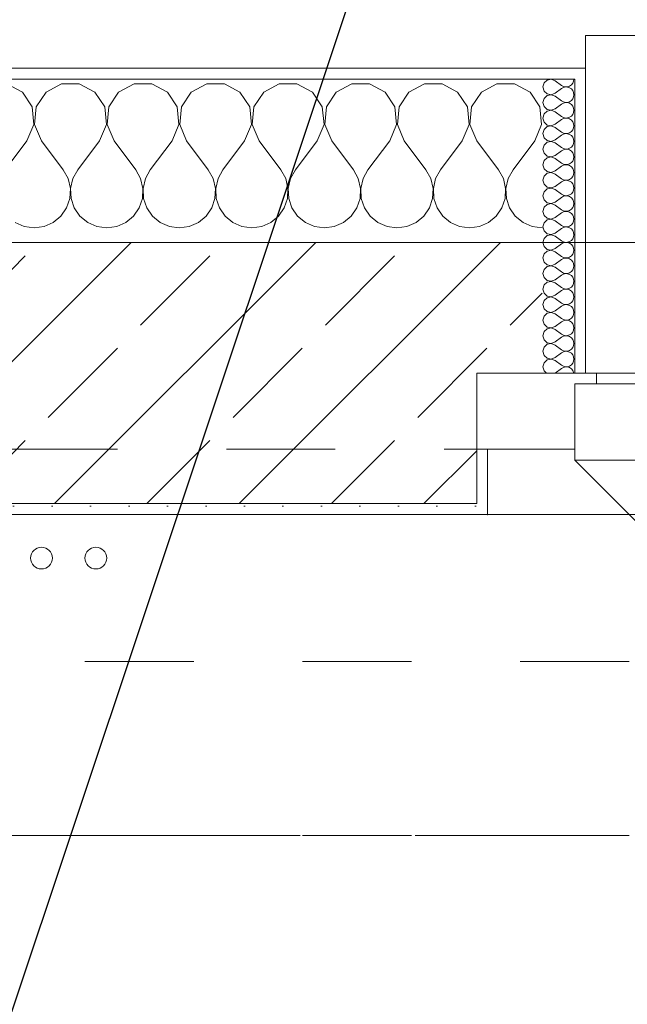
# Model space of a CAD drawing. Header units: metres. Extents: x -3.6 to 90.7, y -11.1 to 18.
# Tile 246 of 256: x 15.1 to 15.7, y 13 to 13.9. Entities that reach past the tile are written whole.
import ezdxf

# ---------------------------------------------------------------- set-up
doc = ezdxf.new("R2010")
doc.units = ezdxf.units.M
doc.header["$MEASUREMENT"] = 0
for name, pattern in [('Achse', [0.2, 0.1, -0.05, 0, -0.05]), ('Strichlinie doppelt', [0.546806, 0.264583, -0.105833, 0.070556, -0.105833]), ('Strichlinie eng', [0.115, 0.075, -0.04]), ('Untersicht', [0.1, 0.075, -0.025])]:
    doc.linetypes.add(name, pattern=pattern)
for name, color, linetype in [('152 - Bemaßung_ Beschriftung.Ausbau', 7, 'Continuous'), ('451 - Universal.Achsen Raster', 7, 'Continuous'), ('603 - Struktur.Bodenplatte_ Decke Roh', 7, 'Continuous'), ('604 - Struktur.Wand Aussen', 7, 'Continuous'), ('608 - Struktur.Träger', 7, 'Continuous'), ('650 - Abdeckung.Fußboden Aufbau', 7, 'Continuous'), ('801 - HKLSE.Heizung_ Klima_ Lüftung', 7, 'Continuous'), ('Neubau_653 - Abdeckung.TB Verkofferung', 7, 'Continuous')]:
    doc.layers.add(name, color=color, linetype=linetype)
doc.styles.add('ERSTELLTER_STIL_2', font='txt')
doc.dimstyles.new('ERSTELLTER_STIL__3', dxfattribs={"dimtxt": 0.1, "dimasz": 0.0532, "dimexe": 0.18, "dimexo": 0.0625, "dimgap": 0, "dimtad": 1, "dimtih": 1, "dimtoh": 1, "dimzin": 0, "dimdsep": 46, "dimtxsty": 'ERSTELLTER_STIL_2', "dimblk": 'ARROWHEAD_2', "dimblk1": 'ARROWHEAD_2', "dimblk2": 'ARROWHEAD_2', "dimcen": 0.09, "dimse1": 1, "dimse2": 1, "dimclrd": 7, "dimclre": 7, "dimclrt": 7, "dimazin": 0, "dimtfac": 1, "dimtdec": 4, "dimtmove": 0, "dimatfit": 3, "dimfxl": 1, "dimtolj": 1, "dimtzin": 0, "dimarcsym": 0})
doc.dimstyles.new('ERSTELLTER_STIL__5', dxfattribs={"dimtxt": 0.18, "dimasz": 0.03648, "dimexe": 0.18, "dimexo": 0.0625, "dimgap": 0, "dimtad": 0, "dimtih": 1, "dimtoh": 1, "dimdec": 4, "dimzin": 0, "dimdsep": 46, "dimcen": 0.09, "dimadec": 0, "dimazin": 0, "dimtfac": 1, "dimtdec": 4, "dimtmove": 0, "dimatfit": 3, "dimldrblk": 'ARROWHEAD_11', "dimfxl": 1, "dimtolj": 1, "dimtzin": 0, "dimarcsym": 0})
pattern_1 = [(0, (0, 0), (0, 0.08660254), [0, -0.05]), (0, (0.025, 0.0433), (0, 0.08660254), [0, -0.05])]
pattern_2 = [(45, (0, 0), (-0.01767767, 0.01767767), [0, -0.025])]

# ---------------------------------------------------------------- blocks, each defined once
blk = doc.blocks.new('*X18')
at = {"layer": '604 - Struktur.Wand Aussen', "color": 7, "linetype": 'Continuous', "lineweight": 5}
for p, q in [((15.12243, 13.83299), (15.10812, 13.84066)), ((15.13142, 13.81947), (15.12243, 13.83299)), ((15.14424, 13.83299), (15.13525, 13.81947)), ((15.15855, 13.84066), (15.14424, 13.83299)), ((15.17479, 13.84066), (15.15855, 13.84066)), ((15.1891, 13.83299), (15.17479, 13.84066)), ((15.19808, 13.81947), (15.1891, 13.83299)), ((15.2109, 13.83299), (15.20192, 13.81947)), ((15.22521, 13.84066), (15.2109, 13.83299)), ((15.24145, 13.84066), (15.22521, 13.84066)), ((15.25576, 13.83299), (15.24145, 13.84066)), ((15.26475, 13.81947), (15.25576, 13.83299)), ((15.27757, 13.83299), (15.26858, 13.81947)), ((15.29188, 13.84066), (15.27757, 13.83299)), ((15.30812, 13.84066), (15.29188, 13.84066)), ((15.32243, 13.83299), (15.30812, 13.84066)), ((15.33142, 13.81947), (15.32243, 13.83299)), ((15.34424, 13.83299), (15.33525, 13.81947)), ((15.35855, 13.84066), (15.34424, 13.83299)), ((15.37479, 13.84066), (15.35855, 13.84066)), ((15.3891, 13.83299), (15.37479, 13.84066)), ((15.39808, 13.81947), (15.3891, 13.83299)), ((15.4109, 13.83299), (15.40192, 13.81947)), ((15.42521, 13.84066), (15.4109, 13.83299)), ((15.44145, 13.84066), (15.42521, 13.84066)), ((15.45576, 13.83299), (15.44145, 13.84066)), ((15.46475, 13.81947), (15.45576, 13.83299)), ((15.47757, 13.83299), (15.46858, 13.81947)), ((15.49188, 13.84066), (15.47757, 13.83299)), ((15.50812, 13.84066), (15.49188, 13.84066)), ((15.52243, 13.83299), (15.50812, 13.84066)), ((15.53142, 13.81947), (15.52243, 13.83299)), ((15.54424, 13.83299), (15.53525, 13.81947)), ((15.55855, 13.84066), (15.54424, 13.83299)), ((15.57479, 13.84066), (15.55855, 13.84066)), ((15.5891, 13.83299), (15.57479, 13.84066)), ((15.59808, 13.81947), (15.5891, 13.83299)), ((15.13295, 13.8033), (15.13142, 13.81947)), ((15.13525, 13.81947), (15.13371, 13.8033)), ((15.19962, 13.8033), (15.19808, 13.81947)), ((15.20192, 13.81947), (15.20038, 13.8033)), ((15.26629, 13.8033), (15.26475, 13.81947)), ((15.26858, 13.81947), (15.26705, 13.8033)), ((15.33295, 13.8033), (15.33142, 13.81947)), ((15.33525, 13.81947), (15.33371, 13.8033)), ((15.39962, 13.8033), (15.39808, 13.81947)), ((15.40192, 13.81947), (15.40038, 13.8033)), ((15.46629, 13.8033), (15.46475, 13.81947)), ((15.46858, 13.81947), (15.46705, 13.8033)), ((15.53295, 13.8033), (15.53142, 13.81947)), ((15.53525, 13.81947), (15.53371, 13.8033)), ((15.59962, 13.8033), (15.59808, 13.81947)), ((15.12667, 13.78833), (15.13295, 13.8033)), ((15.13371, 13.8033), (15.14, 13.78833)), ((15.19333, 13.78833), (15.19962, 13.8033)), ((15.20038, 13.8033), (15.20667, 13.78833)), ((15.26, 13.78833), (15.26629, 13.8033)), ((15.26705, 13.8033), (15.27333, 13.78833)), ((15.32667, 13.78833), (15.33295, 13.8033)), ((15.33371, 13.8033), (15.34, 13.78833)), ((15.39333, 13.78833), (15.39962, 13.8033)), ((15.40038, 13.8033), (15.40667, 13.78833)), ((15.46, 13.78833), (15.46629, 13.8033)), ((15.46705, 13.8033), (15.47333, 13.78833)), ((15.52667, 13.78833), (15.53295, 13.8033)), ((15.53371, 13.8033), (15.54, 13.78833)), ((15.59333, 13.78833), (15.59962, 13.8033)), ((15.12667, 13.78833), (15.10667, 13.76167)), ((15.14, 13.78833), (15.16, 13.76167)), ((15.19333, 13.78833), (15.17333, 13.76167)), ((15.20667, 13.78833), (15.22667, 13.76167)), ((15.26, 13.78833), (15.24, 13.76167)), ((15.27333, 13.78833), (15.29333, 13.76167)), ((15.32667, 13.78833), (15.30667, 13.76167)), ((15.34, 13.78833), (15.36, 13.76167)), ((15.39333, 13.78833), (15.37333, 13.76167)), ((15.40667, 13.78833), (15.42667, 13.76167)), ((15.46, 13.78833), (15.44, 13.76167)), ((15.47333, 13.78833), (15.49333, 13.76167)), ((15.52667, 13.78833), (15.50667, 13.76167)), ((15.54, 13.78833), (15.56, 13.76167)), ((15.59333, 13.78833), (15.57333, 13.76167)), ((15.16445, 13.75362), (15.16, 13.76167)), ((15.17333, 13.76167), (15.16888, 13.75362)), ((15.23112, 13.75362), (15.22667, 13.76167)), ((15.24, 13.76167), (15.23555, 13.75362)), ((15.29778, 13.75362), (15.29333, 13.76167)), ((15.30667, 13.76167), (15.30222, 13.75362)), ((15.36445, 13.75362), (15.36, 13.76167)), ((15.37333, 13.76167), (15.36888, 13.75362)), ((15.43112, 13.75362), (15.42667, 13.76167)), ((15.44, 13.76167), (15.43555, 13.75362)), ((15.49778, 13.75362), (15.49333, 13.76167)), ((15.50667, 13.76167), (15.50222, 13.75362)), ((15.56445, 13.75362), (15.56, 13.76167)), ((15.57333, 13.76167), (15.56888, 13.75362)), ((15.16653, 13.74466), (15.16445, 13.75362)), ((15.16888, 13.75362), (15.1668, 13.74466)), ((15.2332, 13.74466), (15.23112, 13.75362)), ((15.23555, 13.75362), (15.23347, 13.74466)), ((15.29987, 13.74466), (15.29778, 13.75362)), ((15.30222, 13.75362), (15.30013, 13.74466)), ((15.36653, 13.74466), (15.36445, 13.75362)), ((15.36888, 13.75362), (15.3668, 13.74466)), ((15.4332, 13.74466), (15.43112, 13.75362)), ((15.43555, 13.75362), (15.43347, 13.74466)), ((15.49987, 13.74466), (15.49778, 13.75362)), ((15.50222, 13.75362), (15.50013, 13.74466)), ((15.56653, 13.74466), (15.56445, 13.75362)), ((15.56888, 13.75362), (15.5668, 13.74466)), ((15.16609, 13.73547), (15.16653, 13.74466)), ((15.1668, 13.74466), (15.16725, 13.73547)), ((15.23275, 13.73547), (15.2332, 13.74466)), ((15.23347, 13.74466), (15.23391, 13.73547)), ((15.29942, 13.73547), (15.29987, 13.74466)), ((15.30013, 13.74466), (15.30058, 13.73547)), ((15.36609, 13.73547), (15.36653, 13.74466)), ((15.3668, 13.74466), (15.36725, 13.73547)), ((15.43275, 13.73547), (15.4332, 13.74466)), ((15.43347, 13.74466), (15.43391, 13.73547)), ((15.49942, 13.73547), (15.49987, 13.74466)), ((15.50013, 13.74466), (15.50058, 13.73547)), ((15.56609, 13.73547), (15.56653, 13.74466)), ((15.5668, 13.74466), (15.56725, 13.73547)), ((15.16315, 13.72676), (15.16609, 13.73547)), ((15.16725, 13.73547), (15.17019, 13.72676)), ((15.22981, 13.72676), (15.23275, 13.73547)), ((15.23391, 13.73547), (15.23685, 13.72676)), ((15.29648, 13.72676), (15.29942, 13.73547)), ((15.30058, 13.73547), (15.30352, 13.72676)), ((15.36315, 13.72676), (15.36609, 13.73547)), ((15.36725, 13.73547), (15.37019, 13.72676)), ((15.42981, 13.72676), (15.43275, 13.73547)), ((15.43391, 13.73547), (15.43685, 13.72676)), ((15.49648, 13.72676), (15.49942, 13.73547)), ((15.50058, 13.73547), (15.50352, 13.72676)), ((15.56315, 13.72676), (15.56609, 13.73547)), ((15.56725, 13.73547), (15.57019, 13.72676)), ((15.15794, 13.71918), (15.16315, 13.72676)), ((15.17019, 13.72676), (15.17539, 13.71918)), ((15.22461, 13.71918), (15.22981, 13.72676)), ((15.23685, 13.72676), (15.24206, 13.71918)), ((15.29127, 13.71918), (15.29648, 13.72676)), ((15.30352, 13.72676), (15.30873, 13.71918)), ((15.35794, 13.71918), (15.36315, 13.72676)), ((15.37019, 13.72676), (15.37539, 13.71918)), ((15.42461, 13.71918), (15.42981, 13.72676)), ((15.43685, 13.72676), (15.44206, 13.71918)), ((15.49127, 13.71918), (15.49648, 13.72676)), ((15.50352, 13.72676), (15.50873, 13.71918)), ((15.55794, 13.71918), (15.56315, 13.72676)), ((15.57019, 13.72676), (15.57539, 13.71918)), ((15.15086, 13.71331), (15.15794, 13.71918)), ((15.17539, 13.71918), (15.18248, 13.71331)), ((15.21752, 13.71331), (15.22461, 13.71918)), ((15.24206, 13.71918), (15.24914, 13.71331)), ((15.28419, 13.71331), (15.29127, 13.71918)), ((15.30873, 13.71918), (15.31581, 13.71331)), ((15.35086, 13.71331), (15.35794, 13.71918)), ((15.37539, 13.71918), (15.38248, 13.71331)), ((15.41752, 13.71331), (15.42461, 13.71918)), ((15.44206, 13.71918), (15.44914, 13.71331)), ((15.48419, 13.71331), (15.49127, 13.71918)), ((15.50873, 13.71918), (15.51581, 13.71331)), ((15.55086, 13.71331), (15.55794, 13.71918)), ((15.57539, 13.71918), (15.58248, 13.71331)), ((15.11581, 13.71331), (15.12422, 13.7096)), ((15.12422, 13.7096), (15.13333, 13.70833)), ((15.13333, 13.70833), (15.14244, 13.7096)), ((15.14244, 13.7096), (15.15086, 13.71331)), ((15.18248, 13.71331), (15.19089, 13.7096)), ((15.19089, 13.7096), (15.2, 13.70833)), ((15.2, 13.70833), (15.20911, 13.7096)), ((15.20911, 13.7096), (15.21752, 13.71331)), ((15.24914, 13.71331), (15.25756, 13.7096)), ((15.25756, 13.7096), (15.26667, 13.70833)), ((15.26667, 13.70833), (15.27578, 13.7096)), ((15.27578, 13.7096), (15.28419, 13.71331)), ((15.31581, 13.71331), (15.32422, 13.7096)), ((15.32422, 13.7096), (15.33333, 13.70833)), ((15.33333, 13.70833), (15.34244, 13.7096)), ((15.34244, 13.7096), (15.35086, 13.71331)), ((15.38248, 13.71331), (15.39089, 13.7096)), ((15.39089, 13.7096), (15.4, 13.70833)), ((15.4, 13.70833), (15.40911, 13.7096)), ((15.40911, 13.7096), (15.41752, 13.71331)), ((15.44914, 13.71331), (15.45756, 13.7096)), ((15.45756, 13.7096), (15.46667, 13.70833)), ((15.46667, 13.70833), (15.47578, 13.7096)), ((15.47578, 13.7096), (15.48419, 13.71331)), ((15.51581, 13.71331), (15.52422, 13.7096)), ((15.52422, 13.7096), (15.53333, 13.70833)), ((15.53333, 13.70833), (15.54244, 13.7096)), ((15.54244, 13.7096), (15.55086, 13.71331)), ((15.58248, 13.71331), (15.59089, 13.7096)), ((15.59089, 13.7096), (15.6, 13.70833))]:
    blk.add_line(p, q, dxfattribs=at)
blk = doc.blocks.new('*X40')
at = {"layer": '604 - Struktur.Wand Aussen', "color": 7, "linetype": 'Continuous', "lineweight": 5}
for p, q in [((15.60466, 13.84425), (15.60178, 13.84161)), ((15.6085, 13.84497), (15.60466, 13.84425)), ((15.61214, 13.84357), (15.6085, 13.84497)), ((15.61214, 13.84357), (15.61786, 13.83929)), ((15.62822, 13.84124), (15.62901, 13.84305)), ((15.62901, 13.84305), (15.62929, 13.845)), ((15.60178, 13.84161), (15.60071, 13.83786)), ((15.60071, 13.83786), (15.60178, 13.8341)), ((15.60178, 13.8341), (15.60466, 13.83147)), ((15.61214, 13.83214), (15.61786, 13.83643)), ((15.61786, 13.83929), (15.61958, 13.83833)), ((15.61958, 13.83738), (15.61786, 13.83643)), ((15.61958, 13.83833), (15.6215, 13.83789)), ((15.6215, 13.83783), (15.61958, 13.83738)), ((15.6215, 13.83789), (15.62347, 13.83798)), ((15.62347, 13.83773), (15.6215, 13.83783)), ((15.62347, 13.83798), (15.62534, 13.83861)), ((15.62534, 13.8371), (15.62347, 13.83773)), ((15.62534, 13.83861), (15.62696, 13.83973)), ((15.62696, 13.83599), (15.62534, 13.8371)), ((15.62696, 13.83973), (15.62822, 13.84124)), ((15.62822, 13.83447), (15.62696, 13.83599)), ((15.62901, 13.83267), (15.62822, 13.83447)), ((15.62929, 13.83071), (15.62901, 13.83267)), ((15.60178, 13.82733), (15.60071, 13.82357)), ((15.60071, 13.82357), (15.60178, 13.81982)), ((15.60466, 13.82996), (15.60178, 13.82733)), ((15.60466, 13.83147), (15.6085, 13.83074)), ((15.6085, 13.83069), (15.60466, 13.82996)), ((15.6085, 13.83074), (15.61214, 13.83214)), ((15.61214, 13.82929), (15.6085, 13.83069)), ((15.61214, 13.82929), (15.61786, 13.825)), ((15.61786, 13.825), (15.61958, 13.82405)), ((15.61958, 13.82405), (15.6215, 13.8236)), ((15.6215, 13.8236), (15.62347, 13.8237)), ((15.62347, 13.8237), (15.62534, 13.82433)), ((15.62534, 13.82433), (15.62696, 13.82544)), ((15.62696, 13.82544), (15.62822, 13.82696)), ((15.62822, 13.82696), (15.62901, 13.82876)), ((15.62901, 13.82876), (15.62929, 13.83071)), ((15.60178, 13.81982), (15.60466, 13.81718)), ((15.60466, 13.81567), (15.60178, 13.81304)), ((15.60466, 13.81718), (15.6085, 13.81646)), ((15.6085, 13.8164), (15.60466, 13.81567)), ((15.6085, 13.81646), (15.61214, 13.81786)), ((15.61214, 13.815), (15.6085, 13.8164)), ((15.61214, 13.81786), (15.61786, 13.82214)), ((15.61214, 13.815), (15.61786, 13.81071)), ((15.61958, 13.8231), (15.61786, 13.82214)), ((15.6215, 13.82354), (15.61958, 13.8231)), ((15.62347, 13.82345), (15.6215, 13.82354)), ((15.62534, 13.82282), (15.62347, 13.82345)), ((15.62696, 13.8217), (15.62534, 13.82282)), ((15.62822, 13.82018), (15.62696, 13.8217)), ((15.62901, 13.81838), (15.62822, 13.82018)), ((15.62929, 13.81643), (15.62901, 13.81838)), ((15.62901, 13.81448), (15.62929, 13.81643)), ((15.60178, 13.81304), (15.60071, 13.80929)), ((15.60071, 13.80929), (15.60178, 13.80553)), ((15.60178, 13.80553), (15.60466, 13.8029)), ((15.61214, 13.80357), (15.61786, 13.80786)), ((15.61786, 13.81071), (15.61958, 13.80976)), ((15.61958, 13.80881), (15.61786, 13.80786)), ((15.61958, 13.80976), (15.6215, 13.80931)), ((15.6215, 13.80926), (15.61958, 13.80881)), ((15.6215, 13.80931), (15.62347, 13.80941)), ((15.62347, 13.80916), (15.6215, 13.80926)), ((15.62347, 13.80941), (15.62534, 13.81004)), ((15.62534, 13.80853), (15.62347, 13.80916)), ((15.62534, 13.81004), (15.62696, 13.81116)), ((15.62696, 13.80742), (15.62534, 13.80853)), ((15.62696, 13.81116), (15.62822, 13.81267)), ((15.62822, 13.8059), (15.62696, 13.80742)), ((15.62822, 13.81267), (15.62901, 13.81448)), ((15.62901, 13.80409), (15.62822, 13.8059)), ((15.60178, 13.79876), (15.60071, 13.795)), ((15.60466, 13.80139), (15.60178, 13.79876)), ((15.60466, 13.8029), (15.6085, 13.80217)), ((15.6085, 13.80211), (15.60466, 13.80139)), ((15.6085, 13.80217), (15.61214, 13.80357)), ((15.61214, 13.80071), (15.6085, 13.80211)), ((15.61214, 13.80071), (15.61786, 13.79643)), ((15.61786, 13.79643), (15.61958, 13.79547)), ((15.62534, 13.79575), (15.62696, 13.79687)), ((15.62696, 13.79687), (15.62822, 13.79839)), ((15.62822, 13.79839), (15.62901, 13.80019)), ((15.62929, 13.80214), (15.62901, 13.80409)), ((15.62901, 13.80019), (15.62929, 13.80214)), ((15.60071, 13.795), (15.60178, 13.79124)), ((15.60178, 13.79124), (15.60466, 13.78861)), ((15.60466, 13.78861), (15.6085, 13.78789)), ((15.6085, 13.78783), (15.60466, 13.7871)), ((15.6085, 13.78789), (15.61214, 13.78929)), ((15.61214, 13.78643), (15.6085, 13.78783)), ((15.61214, 13.78929), (15.61786, 13.79357)), ((15.61958, 13.79453), (15.61786, 13.79357)), ((15.61958, 13.79547), (15.6215, 13.79503)), ((15.6215, 13.79497), (15.61958, 13.79453)), ((15.6215, 13.79503), (15.62347, 13.79512)), ((15.62347, 13.79488), (15.6215, 13.79497)), ((15.62347, 13.79512), (15.62534, 13.79575)), ((15.62534, 13.79425), (15.62347, 13.79488)), ((15.62696, 13.79313), (15.62534, 13.79425)), ((15.62822, 13.79161), (15.62696, 13.79313)), ((15.62901, 13.78981), (15.62822, 13.79161)), ((15.62929, 13.78786), (15.62901, 13.78981)), ((15.62901, 13.78591), (15.62929, 13.78786)), ((15.60178, 13.78447), (15.60071, 13.78071)), ((15.60071, 13.78071), (15.60178, 13.77696)), ((15.60466, 13.7871), (15.60178, 13.78447)), ((15.61214, 13.78643), (15.61786, 13.78214)), ((15.61214, 13.775), (15.61786, 13.77929)), ((15.61786, 13.78214), (15.61958, 13.78119)), ((15.61958, 13.78024), (15.61786, 13.77929)), ((15.61958, 13.78119), (15.6215, 13.78074)), ((15.6215, 13.78069), (15.61958, 13.78024)), ((15.6215, 13.78074), (15.62347, 13.78084)), ((15.62347, 13.78059), (15.6215, 13.78069)), ((15.62347, 13.78084), (15.62534, 13.78147)), ((15.62534, 13.77996), (15.62347, 13.78059)), ((15.62534, 13.78147), (15.62696, 13.78258)), ((15.62696, 13.77884), (15.62534, 13.77996)), ((15.62696, 13.78258), (15.62822, 13.7841)), ((15.62822, 13.77733), (15.62696, 13.77884)), ((15.62822, 13.7841), (15.62901, 13.78591)), ((15.60178, 13.77018), (15.60071, 13.76643)), ((15.60178, 13.77696), (15.60466, 13.77433)), ((15.60466, 13.77282), (15.60178, 13.77018)), ((15.60466, 13.77433), (15.6085, 13.7736)), ((15.6085, 13.77354), (15.60466, 13.77282)), ((15.6085, 13.7736), (15.61214, 13.775)), ((15.61214, 13.77214), (15.6085, 13.77354)), ((15.61214, 13.77214), (15.61786, 13.76786)), ((15.62696, 13.7683), (15.62822, 13.76982)), ((15.62901, 13.77552), (15.62822, 13.77733)), ((15.62822, 13.76982), (15.62901, 13.77162)), ((15.62929, 13.77357), (15.62901, 13.77552)), ((15.62901, 13.77162), (15.62929, 13.77357)), ((15.60071, 13.76643), (15.60178, 13.76267)), ((15.60178, 13.76267), (15.60466, 13.76004)), ((15.6085, 13.75931), (15.61214, 13.76071)), ((15.61214, 13.76071), (15.61786, 13.765)), ((15.61786, 13.76786), (15.61958, 13.7669)), ((15.61958, 13.76595), (15.61786, 13.765)), ((15.61958, 13.7669), (15.6215, 13.76646)), ((15.6215, 13.7664), (15.61958, 13.76595)), ((15.6215, 13.76646), (15.62347, 13.76655)), ((15.62347, 13.7663), (15.6215, 13.7664)), ((15.62347, 13.76655), (15.62534, 13.76718)), ((15.62534, 13.76567), (15.62347, 13.7663)), ((15.62534, 13.76718), (15.62696, 13.7683)), ((15.62696, 13.76456), (15.62534, 13.76567)), ((15.62822, 13.76304), (15.62696, 13.76456)), ((15.62901, 13.76124), (15.62822, 13.76304)), ((15.62929, 13.75929), (15.62901, 13.76124)), ((15.60178, 13.7559), (15.60071, 13.75214)), ((15.60071, 13.75214), (15.60178, 13.74839)), ((15.60466, 13.75853), (15.60178, 13.7559)), ((15.60466, 13.76004), (15.6085, 13.75931)), ((15.6085, 13.75926), (15.60466, 13.75853)), ((15.61214, 13.75786), (15.6085, 13.75926)), ((15.61214, 13.75786), (15.61786, 13.75357)), ((15.61786, 13.75357), (15.61958, 13.75262)), ((15.61958, 13.75167), (15.61786, 13.75071)), ((15.61958, 13.75262), (15.6215, 13.75217)), ((15.6215, 13.75211), (15.61958, 13.75167)), ((15.6215, 13.75217), (15.62347, 13.75227)), ((15.62347, 13.75202), (15.6215, 13.75211)), ((15.62347, 13.75227), (15.62534, 13.7529)), ((15.62534, 13.75139), (15.62347, 13.75202)), ((15.62534, 13.7529), (15.62696, 13.75401)), ((15.62696, 13.75027), (15.62534, 13.75139)), ((15.62696, 13.75401), (15.62822, 13.75553)), ((15.62822, 13.75553), (15.62901, 13.75733)), ((15.62901, 13.75733), (15.62929, 13.75929)), ((15.60178, 13.74839), (15.60466, 13.74575)), ((15.60466, 13.74425), (15.60178, 13.74161)), ((15.60466, 13.74575), (15.6085, 13.74503)), ((15.6085, 13.74497), (15.60466, 13.74425)), ((15.6085, 13.74503), (15.61214, 13.74643)), ((15.61214, 13.74357), (15.6085, 13.74497)), ((15.61214, 13.74643), (15.61786, 13.75071)), ((15.61214, 13.74357), (15.61786, 13.73929)), ((15.62822, 13.74876), (15.62696, 13.75027)), ((15.62901, 13.74695), (15.62822, 13.74876)), ((15.62822, 13.74124), (15.62901, 13.74305)), ((15.62929, 13.745), (15.62901, 13.74695)), ((15.62901, 13.74305), (15.62929, 13.745)), ((15.60178, 13.74161), (15.60071, 13.73786)), ((15.60071, 13.73786), (15.60178, 13.7341)), ((15.60178, 13.7341), (15.60466, 13.73147)), ((15.61214, 13.73214), (15.61786, 13.73643)), ((15.61786, 13.73929), (15.61958, 13.73833)), ((15.61958, 13.73738), (15.61786, 13.73643)), ((15.61958, 13.73833), (15.6215, 13.73789)), ((15.6215, 13.73783), (15.61958, 13.73738)), ((15.6215, 13.73789), (15.62347, 13.73798)), ((15.62347, 13.73773), (15.6215, 13.73783)), ((15.62347, 13.73798), (15.62534, 13.73861)), ((15.62534, 13.7371), (15.62347, 13.73773)), ((15.62534, 13.73861), (15.62696, 13.73973)), ((15.62696, 13.73599), (15.62534, 13.7371)), ((15.62696, 13.73973), (15.62822, 13.74124)), ((15.62822, 13.73447), (15.62696, 13.73599)), ((15.62901, 13.73267), (15.62822, 13.73447)), ((15.60178, 13.72733), (15.60071, 13.72357)), ((15.60466, 13.72996), (15.60178, 13.72733)), ((15.60466, 13.73147), (15.6085, 13.73074)), ((15.6085, 13.73069), (15.60466, 13.72996)), ((15.6085, 13.73074), (15.61214, 13.73214)), ((15.61214, 13.72929), (15.6085, 13.73069)), ((15.61214, 13.72929), (15.61786, 13.725)), ((15.61786, 13.725), (15.61958, 13.72405)), ((15.61958, 13.72405), (15.6215, 13.7236)), ((15.62347, 13.7237), (15.62534, 13.72433)), ((15.62534, 13.72433), (15.62696, 13.72544)), ((15.62696, 13.72544), (15.62822, 13.72696)), ((15.62822, 13.72696), (15.62901, 13.72876)), ((15.62929, 13.73071), (15.62901, 13.73267)), ((15.62901, 13.72876), (15.62929, 13.73071)), ((15.60071, 13.72357), (15.60178, 13.71982)), ((15.60178, 13.71982), (15.60466, 13.71718)), ((15.60466, 13.71567), (15.60178, 13.71304)), ((15.60466, 13.71718), (15.6085, 13.71646)), ((15.6085, 13.7164), (15.60466, 13.71567)), ((15.6085, 13.71646), (15.61214, 13.71786)), ((15.61214, 13.715), (15.6085, 13.7164)), ((15.61214, 13.71786), (15.61786, 13.72214)), ((15.61214, 13.715), (15.61786, 13.71071)), ((15.61958, 13.7231), (15.61786, 13.72214)), ((15.6215, 13.72354), (15.61958, 13.7231)), ((15.6215, 13.7236), (15.62347, 13.7237)), ((15.62347, 13.72345), (15.6215, 13.72354)), ((15.62534, 13.72282), (15.62347, 13.72345)), ((15.62696, 13.7217), (15.62534, 13.72282)), ((15.62822, 13.72018), (15.62696, 13.7217)), ((15.62901, 13.71838), (15.62822, 13.72018)), ((15.62929, 13.71643), (15.62901, 13.71838)), ((15.62901, 13.71448), (15.62929, 13.71643)), ((15.60178, 13.71304), (15.60071, 13.70929)), ((15.60071, 13.70929), (15.60178, 13.70553)), ((15.61214, 13.70357), (15.61786, 13.70786)), ((15.61786, 13.71071), (15.61958, 13.70976)), ((15.61958, 13.70881), (15.61786, 13.70786)), ((15.61958, 13.70976), (15.6215, 13.70931)), ((15.6215, 13.70926), (15.61958, 13.70881)), ((15.6215, 13.70931), (15.62347, 13.70941)), ((15.62347, 13.70916), (15.6215, 13.70926)), ((15.62347, 13.70941), (15.62534, 13.71004)), ((15.62534, 13.70853), (15.62347, 13.70916)), ((15.62534, 13.71004), (15.62696, 13.71116)), ((15.62696, 13.70742), (15.62534, 13.70853)), ((15.62696, 13.71116), (15.62822, 13.71267)), ((15.62822, 13.7059), (15.62696, 13.70742)), ((15.62822, 13.71267), (15.62901, 13.71448)), ((15.60178, 13.69876), (15.60071, 13.695)), ((15.60178, 13.70553), (15.60466, 13.7029)), ((15.60466, 13.70139), (15.60178, 13.69876)), ((15.60466, 13.7029), (15.6085, 13.70217)), ((15.6085, 13.70211), (15.60466, 13.70139)), ((15.6085, 13.70217), (15.61214, 13.70357)), ((15.61214, 13.70071), (15.6085, 13.70211)), ((15.61214, 13.70071), (15.61786, 13.69643)), ((15.62696, 13.69687), (15.62822, 13.69839)), ((15.62901, 13.70409), (15.62822, 13.7059)), ((15.62822, 13.69839), (15.62901, 13.70019)), ((15.62929, 13.70214), (15.62901, 13.70409)), ((15.62901, 13.70019), (15.62929, 13.70214)), ((15.60071, 13.695), (15.60178, 13.69124)), ((15.60178, 13.69124), (15.60466, 13.68861)), ((15.60466, 13.68861), (15.6085, 13.68789)), ((15.6085, 13.68789), (15.61214, 13.68929)), ((15.61214, 13.68929), (15.61786, 13.69357)), ((15.61786, 13.69643), (15.61958, 13.69547)), ((15.61958, 13.69453), (15.61786, 13.69357)), ((15.61958, 13.69547), (15.6215, 13.69503)), ((15.6215, 13.69497), (15.61958, 13.69453)), ((15.6215, 13.69503), (15.62347, 13.69512)), ((15.62347, 13.69488), (15.6215, 13.69497)), ((15.62347, 13.69512), (15.62534, 13.69575)), ((15.62534, 13.69425), (15.62347, 13.69488)), ((15.62534, 13.69575), (15.62696, 13.69687)), ((15.62696, 13.69313), (15.62534, 13.69425)), ((15.62822, 13.69161), (15.62696, 13.69313)), ((15.62901, 13.68981), (15.62822, 13.69161)), ((15.62929, 13.68786), (15.62901, 13.68981)), ((15.62901, 13.68591), (15.62929, 13.68786)), ((15.60178, 13.68447), (15.60071, 13.68071)), ((15.60071, 13.68071), (15.60178, 13.67696)), ((15.60466, 13.6871), (15.60178, 13.68447)), ((15.6085, 13.68783), (15.60466, 13.6871)), ((15.61214, 13.68643), (15.6085, 13.68783)), ((15.61214, 13.68643), (15.61786, 13.68214)), ((15.61214, 13.675), (15.61786, 13.67929)), ((15.61786, 13.68214), (15.61958, 13.68119)), ((15.61958, 13.68024), (15.61786, 13.67929)), ((15.61958, 13.68119), (15.6215, 13.68074)), ((15.6215, 13.68069), (15.61958, 13.68024)), ((15.6215, 13.68074), (15.62347, 13.68084)), ((15.62347, 13.68059), (15.6215, 13.68069)), ((15.62347, 13.68084), (15.62534, 13.68147)), ((15.62534, 13.67996), (15.62347, 13.68059)), ((15.62534, 13.68147), (15.62696, 13.68258)), ((15.62696, 13.67884), (15.62534, 13.67996)), ((15.62696, 13.68258), (15.62822, 13.6841)), ((15.62822, 13.67733), (15.62696, 13.67884)), ((15.62822, 13.6841), (15.62901, 13.68591)), ((15.60178, 13.67018), (15.60071, 13.66643)), ((15.60178, 13.67696), (15.60466, 13.67433)), ((15.60466, 13.67282), (15.60178, 13.67018)), ((15.60466, 13.67433), (15.6085, 13.6736)), ((15.6085, 13.67354), (15.60466, 13.67282)), ((15.6085, 13.6736), (15.61214, 13.675)), ((15.61214, 13.67214), (15.6085, 13.67354)), ((15.61214, 13.67214), (15.61786, 13.66786)), ((15.62696, 13.6683), (15.62822, 13.66982)), ((15.62901, 13.67552), (15.62822, 13.67733)), ((15.62822, 13.66982), (15.62901, 13.67162)), ((15.62929, 13.67357), (15.62901, 13.67552)), ((15.62901, 13.67162), (15.62929, 13.67357)), ((15.60071, 13.66643), (15.60178, 13.66267)), ((15.60178, 13.66267), (15.60466, 13.66004)), ((15.6085, 13.65931), (15.61214, 13.66071)), ((15.61214, 13.66071), (15.61786, 13.665)), ((15.61786, 13.66786), (15.61958, 13.6669)), ((15.61958, 13.66595), (15.61786, 13.665)), ((15.61958, 13.6669), (15.6215, 13.66646)), ((15.6215, 13.6664), (15.61958, 13.66595)), ((15.6215, 13.66646), (15.62347, 13.66655)), ((15.62347, 13.6663), (15.6215, 13.6664)), ((15.62347, 13.66655), (15.62534, 13.66718)), ((15.62534, 13.66567), (15.62347, 13.6663)), ((15.62534, 13.66718), (15.62696, 13.6683)), ((15.62696, 13.66456), (15.62534, 13.66567)), ((15.62822, 13.66304), (15.62696, 13.66456)), ((15.62901, 13.66124), (15.62822, 13.66304)), ((15.62929, 13.65929), (15.62901, 13.66124)), ((15.60178, 13.6559), (15.60071, 13.65214)), ((15.60071, 13.65214), (15.60178, 13.64839)), ((15.60466, 13.65853), (15.60178, 13.6559)), ((15.60466, 13.66004), (15.6085, 13.65931)), ((15.6085, 13.65926), (15.60466, 13.65853)), ((15.61214, 13.65786), (15.6085, 13.65926)), ((15.61214, 13.65786), (15.61786, 13.65357)), ((15.61786, 13.65357), (15.61958, 13.65262)), ((15.61958, 13.65167), (15.61786, 13.65071)), ((15.61958, 13.65262), (15.6215, 13.65217)), ((15.6215, 13.65211), (15.61958, 13.65167)), ((15.6215, 13.65217), (15.62347, 13.65227)), ((15.62347, 13.65202), (15.6215, 13.65211)), ((15.62347, 13.65227), (15.62534, 13.6529)), ((15.62534, 13.65139), (15.62347, 13.65202)), ((15.62534, 13.6529), (15.62696, 13.65401)), ((15.62696, 13.65401), (15.62822, 13.65553)), ((15.62822, 13.65553), (15.62901, 13.65733)), ((15.62901, 13.65733), (15.62929, 13.65929)), ((15.60178, 13.64839), (15.60466, 13.64575)), ((15.60466, 13.64425), (15.60178, 13.64161)), ((15.60466, 13.64575), (15.6085, 13.64503)), ((15.6085, 13.64497), (15.60466, 13.64425)), ((15.6085, 13.64503), (15.61214, 13.64643)), ((15.61214, 13.64357), (15.6085, 13.64497)), ((15.61214, 13.64643), (15.61786, 13.65071)), ((15.61214, 13.64357), (15.61786, 13.63929)), ((15.62696, 13.65027), (15.62534, 13.65139)), ((15.62822, 13.64876), (15.62696, 13.65027)), ((15.62901, 13.64695), (15.62822, 13.64876)), ((15.62822, 13.64124), (15.62901, 13.64305)), ((15.62929, 13.645), (15.62901, 13.64695)), ((15.62901, 13.64305), (15.62929, 13.645)), ((15.60178, 13.64161), (15.60071, 13.63786)), ((15.60071, 13.63786), (15.60178, 13.6341)), ((15.60178, 13.6341), (15.60466, 13.63147)), ((15.61214, 13.63214), (15.61786, 13.63643)), ((15.61786, 13.63929), (15.61958, 13.63833)), ((15.61958, 13.63738), (15.61786, 13.63643)), ((15.61958, 13.63833), (15.6215, 13.63789)), ((15.6215, 13.63783), (15.61958, 13.63738)), ((15.6215, 13.63789), (15.62347, 13.63798)), ((15.62347, 13.63773), (15.6215, 13.63783)), ((15.62347, 13.63798), (15.62534, 13.63861)), ((15.62534, 13.6371), (15.62347, 13.63773)), ((15.62534, 13.63861), (15.62696, 13.63973)), ((15.62696, 13.63599), (15.62534, 13.6371)), ((15.62696, 13.63973), (15.62822, 13.64124)), ((15.62822, 13.63447), (15.62696, 13.63599)), ((15.62901, 13.63267), (15.62822, 13.63447)), ((15.60178, 13.62733), (15.60071, 13.62357)), ((15.60466, 13.62996), (15.60178, 13.62733)), ((15.60466, 13.63147), (15.6085, 13.63074)), ((15.6085, 13.63069), (15.60466, 13.62996)), ((15.6085, 13.63074), (15.61214, 13.63214)), ((15.61214, 13.62929), (15.6085, 13.63069)), ((15.61214, 13.62929), (15.61786, 13.625)), ((15.61786, 13.625), (15.61958, 13.62405)), ((15.62534, 13.62433), (15.62696, 13.62544)), ((15.62696, 13.62544), (15.62822, 13.62696)), ((15.62822, 13.62696), (15.62901, 13.62876)), ((15.62929, 13.63071), (15.62901, 13.63267)), ((15.62901, 13.62876), (15.62929, 13.63071)), ((15.60071, 13.62357), (15.60178, 13.61982)), ((15.60178, 13.61982), (15.60466, 13.61718)), ((15.60466, 13.61567), (15.60178, 13.61304)), ((15.60466, 13.61718), (15.6085, 13.61646)), ((15.6085, 13.6164), (15.60466, 13.61567)), ((15.6085, 13.61646), (15.61214, 13.61786)), ((15.61214, 13.615), (15.6085, 13.6164)), ((15.61214, 13.61786), (15.61786, 13.62214)), ((15.61958, 13.6231), (15.61786, 13.62214)), ((15.61958, 13.62405), (15.6215, 13.6236)), ((15.6215, 13.62354), (15.61958, 13.6231)), ((15.6215, 13.6236), (15.62347, 13.6237)), ((15.62347, 13.62345), (15.6215, 13.62354)), ((15.62347, 13.6237), (15.62534, 13.62433)), ((15.62534, 13.62282), (15.62347, 13.62345)), ((15.62696, 13.6217), (15.62534, 13.62282)), ((15.62822, 13.62018), (15.62696, 13.6217)), ((15.62901, 13.61838), (15.62822, 13.62018)), ((15.62929, 13.61643), (15.62901, 13.61838)), ((15.62901, 13.61448), (15.62929, 13.61643)), ((15.60178, 13.61304), (15.60071, 13.60929)), ((15.60071, 13.60929), (15.60178, 13.60553)), ((15.61214, 13.615), (15.61786, 13.61071)), ((15.61214, 13.60357), (15.61786, 13.60786)), ((15.61786, 13.61071), (15.61958, 13.60976)), ((15.61958, 13.60881), (15.61786, 13.60786)), ((15.61958, 13.60976), (15.6215, 13.60931)), ((15.6215, 13.60926), (15.61958, 13.60881)), ((15.6215, 13.60931), (15.62347, 13.60941)), ((15.62347, 13.60916), (15.6215, 13.60926)), ((15.62347, 13.60941), (15.62534, 13.61004)), ((15.62534, 13.60853), (15.62347, 13.60916)), ((15.62534, 13.61004), (15.62696, 13.61116)), ((15.62696, 13.60742), (15.62534, 13.60853)), ((15.62696, 13.61116), (15.62822, 13.61267)), ((15.62822, 13.6059), (15.62696, 13.60742)), ((15.62822, 13.61267), (15.62901, 13.61448)), ((15.60178, 13.59876), (15.60071, 13.595)), ((15.60178, 13.60553), (15.60466, 13.6029)), ((15.60466, 13.60139), (15.60178, 13.59876)), ((15.60466, 13.6029), (15.6085, 13.60217)), ((15.6085, 13.60211), (15.60466, 13.60139)), ((15.6085, 13.60217), (15.61214, 13.60357)), ((15.61214, 13.60071), (15.6085, 13.60211)), ((15.61214, 13.60071), (15.61786, 13.59643)), ((15.62696, 13.59687), (15.62822, 13.59839)), ((15.62901, 13.60409), (15.62822, 13.6059)), ((15.62822, 13.59839), (15.62901, 13.60019)), ((15.62929, 13.60214), (15.62901, 13.60409)), ((15.62901, 13.60019), (15.62929, 13.60214)), ((15.60071, 13.595), (15.60178, 13.59124)), ((15.60178, 13.59124), (15.60466, 13.58861)), ((15.60466, 13.58861), (15.6085, 13.58789)), ((15.6085, 13.58789), (15.61214, 13.58929)), ((15.61214, 13.58929), (15.61786, 13.59357)), ((15.61786, 13.59643), (15.61958, 13.59547)), ((15.61958, 13.59453), (15.61786, 13.59357)), ((15.61958, 13.59547), (15.6215, 13.59503)), ((15.6215, 13.59497), (15.61958, 13.59453)), ((15.6215, 13.59503), (15.62347, 13.59512)), ((15.62347, 13.59488), (15.6215, 13.59497)), ((15.62347, 13.59512), (15.62534, 13.59575)), ((15.62534, 13.59425), (15.62347, 13.59488)), ((15.62534, 13.59575), (15.62696, 13.59687)), ((15.62696, 13.59313), (15.62534, 13.59425)), ((15.62822, 13.59161), (15.62696, 13.59313)), ((15.62901, 13.58981), (15.62822, 13.59161)), ((15.62929, 13.58786), (15.62901, 13.58981)), ((15.60178, 13.58447), (15.60071, 13.58071)), ((15.60071, 13.58071), (15.60178, 13.57696)), ((15.60466, 13.5871), (15.60178, 13.58447)), ((15.6085, 13.58783), (15.60466, 13.5871)), ((15.61214, 13.58643), (15.6085, 13.58783)), ((15.61214, 13.58643), (15.61786, 13.58214)), ((15.61214, 13.575), (15.61786, 13.57929)), ((15.61786, 13.58214), (15.61958, 13.58119)), ((15.61958, 13.58024), (15.61786, 13.57929)), ((15.61958, 13.58119), (15.6215, 13.58074)), ((15.6215, 13.58069), (15.61958, 13.58024)), ((15.6215, 13.58074), (15.62347, 13.58084)), ((15.62347, 13.58059), (15.6215, 13.58069)), ((15.62347, 13.58084), (15.62534, 13.58147)), ((15.62534, 13.57996), (15.62347, 13.58059)), ((15.62534, 13.58147), (15.62696, 13.58258)), ((15.62696, 13.57884), (15.62534, 13.57996)), ((15.62696, 13.58258), (15.62822, 13.5841)), ((15.62822, 13.5841), (15.62901, 13.58591)), ((15.62901, 13.58591), (15.62929, 13.58786)), ((15.60178, 13.57696), (15.60392, 13.575)), ((15.62822, 13.57733), (15.62696, 13.57884)), ((15.62901, 13.57552), (15.62822, 13.57733)), ((15.62909, 13.575), (15.62901, 13.57552))]:
    blk.add_line(p, q, dxfattribs=at)
blk = doc.blocks.new('ARROWHEAD_11')
at = {"color": 0, "linetype": 'Continuous', "lineweight": 0}
blk.add_line((0, 0), (-1, 0), dxfattribs=at)
at = {"color": 0, "linetype": 'Continuous', "lineweight": 0, "const_width": 0.25, "flags": 128}
blk.add_lwpolyline([(-0.125, 0, 1), (0.125, 0, 1)], format="xyb", close=True, dxfattribs=at)
blk = doc.blocks.new('*D220')
at = {"layer": '152 - Bemaßung_ Beschriftung.Ausbau', "color": 7, "linetype": 'Continuous', "lineweight": 5}
for p, q in [((14.27299, 14.8025), (14.27299, 14.9075)), ((15.54, 14.8025), (15.54, 14.9075)), ((14.2932, 14.89), (14.25278, 14.82)), ((15.56021, 14.89), (15.51979, 14.82)), ((14.27299, 14.855), (15.54, 14.855))]:
    blk.add_line(p, q, dxfattribs=at)
at = {"layer": '152 - Bemaßung_ Beschriftung.Ausbau', "color": 7, "lineweight": 5, "insert": (14.74842, 14.85559), "char_height": 0.1, "attachment_point": 7, "style": 'ERSTELLTER_STIL_2'}
blk.add_mtext('\\A1;{\\pql;\\fArial|b0|i0|c0|p38;1,26\\fArial|b0|i0|c0|p38;\\A1{\\H.66x;\\S7^  ;}}', dxfattribs=at)
blk = doc.blocks.new('ARROWHEAD_2')
at = {"color": 0, "linetype": 'Continuous', "lineweight": 0}
for p, q in [((-0.378, -0.655), (0.378, 0.655)), ((0, 0), (-1, 0))]:
    blk.add_line(p, q, dxfattribs=at)
blk = doc.blocks.new('*D221')
at = {"layer": '152 - Bemaßung_ Beschriftung.Ausbau', "color": 7, "linetype": 'Continuous', "lineweight": 5}
for p, q in [((15.54, 14.8025), (15.54, 14.9075)), ((17.94, 14.8025), (17.94, 14.9075)), ((15.56021, 14.89), (15.51979, 14.82)), ((17.96021, 14.89), (17.91979, 14.82)), ((15.54, 14.855), (17.94, 14.855))]:
    blk.add_line(p, q, dxfattribs=at)
at = {"layer": '152 - Bemaßung_ Beschriftung.Ausbau', "color": 7, "lineweight": 5, "char_height": 0.1, "attachment_point": 7, "style": 'ERSTELLTER_STIL_2'}
for s, insert in [('\\A1;{\\pql;\\fArial|b0|i0|c0|p38;2,40}', (16.60697, 14.875)), ('\\A1;{\\pql;\\fArial|b0|i0|c0|p38;2,01}', (16.60697, 14.735))]:
    blk.add_mtext(s, dxfattribs=dict(at, insert=insert))
blk = doc.blocks.new('*D258')
at = {"layer": '152 - Bemaßung_ Beschriftung.Ausbau', "color": 7, "linetype": 'Continuous', "lineweight": 5}
for p, q in [((15, 15.3025), (15, 15.4075)), ((18.44997, 15.3025), (18.44997, 15.4075)), ((15.02021, 15.39), (14.97979, 15.32)), ((18.47018, 15.39), (18.42977, 15.32)), ((15, 15.355), (18.44997, 15.355))]:
    blk.add_line(p, q, dxfattribs=at)
at = {"layer": '152 - Bemaßung_ Beschriftung.Ausbau', "color": 7, "lineweight": 5, "char_height": 0.1, "attachment_point": 7, "style": 'ERSTELLTER_STIL_2'}
for s, insert in [('\\A1;{\\pql;\\fArial|b0|i0|c0|p38;3,45}', (16.51607, 15.375)), ('\\A1;{\\pql;\\fArial|b0|i0|c0|p38;15}', (18.27797, 15.375))]:
    blk.add_mtext(s, dxfattribs=dict(at, insert=insert))
blk = doc.blocks.new('*D297')
at = {"layer": '152 - Bemaßung_ Beschriftung.Ausbau', "color": 7, "linetype": 'Continuous', "lineweight": 5}
for p, q in [((15.07999, 15.8025), (15.07999, 15.9075)), ((18.37999, 15.8025), (18.37999, 15.9075)), ((15.1002, 15.89), (15.05978, 15.82)), ((18.4002, 15.89), (18.35978, 15.82)), ((14.77999, 15.855), (15.07999, 15.855)), ((15.07999, 15.855), (18.37999, 15.855))]:
    blk.add_line(p, q, dxfattribs=at)
at = {"layer": '152 - Bemaßung_ Beschriftung.Ausbau', "color": 7, "lineweight": 5, "insert": (16.59696, 15.875), "char_height": 0.1, "attachment_point": 7, "style": 'ERSTELLTER_STIL_2'}
blk.add_mtext('\\A1;{\\pql;\\fArial|b0|i0|c0|p38;3,30}', dxfattribs=at)

msp = doc.modelspace()

# ---------------------------------------------------------------- hatches: boundary and pattern name
at = {"layer": '604 - Struktur.Wand Aussen', "linetype": 'Continuous', "lineweight": 0, "true_color": 0x000000}
h = msp.add_hatch(dxfattribs=at)
h.set_pattern_fill('Verputz_0001', color=18, style=0, pattern_type=2)
h.set_pattern_definition(pattern_1)
h.paths.add_polyline_path([(15.63, 13.855), (14.22699, 13.855), (14.22699, 13.845), (15.63, 13.845)])
h = msp.add_hatch(dxfattribs=at)
h.set_pattern_fill('Verputz_0001', color=18, style=0, pattern_type=2)
h.set_pattern_definition(pattern_1)
h.paths.add_polyline_path([(15.63, 13.855), (15.63, 13.575), (15.64, 13.575), (15.64, 13.855)])
h = msp.add_hatch(dxfattribs=at)
h.set_pattern_fill('Beton__Stahlbeton_0001', color=18, style=0, pattern_type=2)
h.set_pattern_definition([(45, (0, 0), (-0.0848528, 0.0848528), []), (45, (-0.04243, 0.04243), (-0.0848528, 0.0848528), [0.09, -0.03])])
h.paths.add_polyline_path([(14.27299, 13.695), (14.27299, 13.61), (14.30299, 13.61), (14.31299, 13.61), (14.31299, 13.455), (15.54, 13.455), (15.54, 13.505), (15.54, 13.575), (15.6, 13.575), (15.6, 13.695)])
h = msp.add_hatch(dxfattribs=at)
h.set_pattern_fill('Gips_0001', color=18, style=0, pattern_type=2)
h.set_pattern_definition(pattern_2)
h.paths.add_polyline_path([(15.54, 13.445), (15.55, 13.445), (15.55, 13.505), (15.54, 13.505)])
h = msp.add_hatch(dxfattribs=at)
h.set_pattern_fill('Gips_0001', color=18, style=0, pattern_type=2)
h.set_pattern_definition(pattern_2)
h.paths.add_polyline_path([(15.08999, 13.445), (15.54, 13.445), (15.54, 13.455), (15.08999, 13.455)])

# ---------------------------------------------------------------- linework, layer by layer
at = {"layer": '451 - Universal.Achsen Raster', "color": 160, "linetype": 'Strichlinie doppelt', "lineweight": 9, "true_color": 0x3232ff}
msp.add_line((64.93502, 13.14998), (-3.175, 13.14998), dxfattribs=at)
at = {"layer": '603 - Struktur.Bodenplatte_ Decke Roh', "color": 7, "linetype": 'Continuous', "lineweight": 18, "flags": 128}
msp.add_lwpolyline([(47.47999, 13.695), (14.77999, 13.695), (14.77999, 13.455), (14.77999, 12.99998), (14.84, 12.99998), (14.84, 8.58498), (13.03, 8.58498), (13.03, 8.72498), (11.41, 8.72498), (11.41, 12.99998), (11.47999, 12.99998), (11.47999, 13.455), (11.47999, 13.695), (-0.015, 13.695), (-0.015, 0.005), (62.27503, 0.005)], dxfattribs=at)
at = {"layer": '604 - Struktur.Wand Aussen', "color": 7, "linetype": 'Continuous', "lineweight": 9}
for p, q in [((17.84, 13.885), (15.64, 13.885)), ((15.64, 13.885), (15.64, 13.855)), ((15.63, 13.495), (16.04719, 13.07781)), ((17.93, 13.445), (15.55, 13.445))]:
    msp.add_line(p, q, dxfattribs=at)
at = {"layer": '604 - Struktur.Wand Aussen', "color": 7, "linetype": 'Continuous', "lineweight": 5}
for p, q in [((15.63, 13.855), (15.64, 13.855)), ((15.64, 13.855), (15.64, 13.845)), ((15.64, 13.855), (15.64, 13.845)), ((15.6, 13.845), (14.25699, 13.845)), ((15.6, 13.845), (15.63, 13.845)), ((15.63, 13.575), (15.63, 13.845)), ((15.63, 13.845), (15.63, 13.575)), ((15.64, 13.845), (15.64, 13.705)), ((15.64, 13.845), (15.64, 13.705)), ((15.64, 13.705), (15.64, 13.695)), ((15.64, 13.705), (15.64, 13.695)), ((15.64, 13.695), (15.64, 13.575)), ((15.64, 13.695), (15.64, 13.575)), ((15.6, 13.575), (15.63, 13.575)), ((15.6, 13.575), (15.63, 13.575)), ((15.6, 13.575), (15.63, 13.575)), ((15.63, 13.575), (15.64, 13.575)), ((15.63, 13.575), (15.64, 13.575)), ((15.63, 13.575), (15.64, 13.575)), ((15.54, 13.505), (15.55, 13.505)), ((15.54, 13.505), (15.55, 13.505)), ((15.54, 13.505), (15.55, 13.505)), ((15.55, 13.505), (15.55, 13.455)), ((15.55, 13.505), (15.55, 13.455)), ((15.55, 13.455), (15.55, 13.445)), ((15.55, 13.455), (15.55, 13.445)), ((15.54, 13.445), (15.55, 13.445))]:
    msp.add_line(p, q, dxfattribs=at)
at = {"layer": '604 - Struktur.Wand Aussen', "color": 7, "linetype": 'Strichlinie eng', "lineweight": 9}
for p, q in [((17.84, 13.855), (15.64, 13.855)), ((17.93, 13.445), (15.55, 13.445))]:
    msp.add_line(p, q, dxfattribs=at)
at = {"layer": '604 - Struktur.Wand Aussen', "color": 7, "linetype": 'Continuous', "lineweight": 13}
for p, q in [((15.6, 13.695), (14.27299, 13.695)), ((15.6, 13.575), (15.54, 13.575)), ((15.54, 13.575), (15.54, 13.505)), ((15.54, 13.575), (15.65, 13.575)), ((15.54, 13.575), (15.54, 13.505)), ((15.54, 13.575), (15.54, 13.505)), ((15.6, 13.575), (15.54, 13.575)), ((15.6, 13.575), (15.54, 13.575)), ((15.65, 13.575), (16.2, 13.575)), ((15.65, 13.575), (15.65, 13.565)), ((15.65, 13.565), (15.63, 13.565)), ((15.63, 13.565), (15.63, 13.505)), ((15.63, 13.495), (15.63, 13.565)), ((15.63, 13.565), (15.71, 13.565)), ((15.54, 13.455), (15.54, 13.505)), ((15.63, 13.505), (15.54, 13.505)), ((15.71, 13.495), (15.63, 13.495)), ((14.31299, 13.455), (15.54, 13.455))]:
    msp.add_line(p, q, dxfattribs=at)
at = {"layer": '604 - Struktur.Wand Aussen', "color": 7, "linetype": 'Continuous', "lineweight": 5, "flags": 128}
for points in [[(15.63, 13.855), (14.22699, 13.855)], [(15.08999, 13.445), (15.54, 13.445)]]:
    msp.add_lwpolyline(points, dxfattribs=at)
at = {"layer": '604 - Struktur.Wand Aussen', "color": 7, "linetype": 'Continuous', "lineweight": 9}
msp.add_point((15.55, 13.445), dxfattribs=at)
at = {"layer": '608 - Struktur.Träger', "color": 7, "linetype": 'Untersicht', "lineweight": 13}
msp.add_line((14.77999, 13.30998), (47.47999, 13.30998), dxfattribs=at)
at = {"layer": '608 - Struktur.Träger', "color": 7, "linetype": 'Achse', "lineweight": 9}
msp.add_line((14.77999, 13.14998), (47.47999, 13.14998), dxfattribs=at)
at = {"layer": '650 - Abdeckung.Fußboden Aufbau', "color": 7, "linetype": 'Continuous', "lineweight": 13, "flags": 128}
msp.add_lwpolyline([(18.36999, 8.22), (18.36999, 8.50998), (18.44997, 8.50998), (18.44997, 12.98998), (18.36999, 12.98998), (18.36999, 13.445), (15.08999, 13.445), (15.08999, 12.98998), (15, 12.98998), (15, 8.50998)], dxfattribs=at)
at = {"layer": '801 - HKLSE.Heizung_ Klima_ Lüftung', "color": 7, "linetype": 'Continuous', "lineweight": 5}
for centre in [(15.13999, 13.405), (15.18999, 13.405)]:
    msp.add_circle(centre, 0.01, dxfattribs=at)
at = {"layer": 'Neubau_653 - Abdeckung.TB Verkofferung', "color": 1, "linetype": 'Untersicht', "lineweight": 9}
msp.add_line((15.11, 13.50498), (47.24003, 13.50498), dxfattribs=at)

# ---------------------------------------------------------------- block references
at = {"layer": '604 - Struktur.Wand Aussen', "color": 7, "lineweight": 18}
for name in ['*X40', '*X18']:
    msp.add_blockref(name, (0, 0), dxfattribs=at)

# ---------------------------------------------------------------- dimensions: what is measured, and where the dimension line sits
at = {"layer": '152 - Bemaßung_ Beschriftung.Ausbau', "color": 7, "linetype": 'Continuous', "lineweight": 5}
for base, p1, p2, picture, middle in [((18.37999, 15.855), (15.07999, 12.99998), (18.37999, 12.99998), '*D297', (16.72684, 15.925)), ((18.44997, 15.355), (15, 10.73749), (18.44997, 10.74998), '*D258', (16.64596, 15.425)), ((15.54, 14.855), (14.27299, 13.695), (15.54, 13.575), '*D220', (15.01337, 14.925)), ((17.94, 14.855), (15.54, 13.575), (17.94, 13.575), '*D221', (16.73685, 14.925))]:
    dim = msp.add_linear_dim(base=base, p1=p1, p2=p2, dimstyle='ERSTELLTER_STIL__3', dxfattribs=at)
    dim.commit()
    dim.dimension.update_dxf_attribs({"geometry": picture, "text_midpoint": middle, "dimtype": 160})

# ---------------------------------------------------------------- leaders
at = {"layer": '152 - Bemaßung_ Beschriftung.Ausbau', "color": 7, "linetype": 'Continuous', "lineweight": 9, "annotation_type": 0, "has_hookline": 1, "hookline_direction": 0, "text_width": 0.96535}
msp.add_leader([(14.94633, 12.4902), (15.59548, 14.43409), (15.64548, 14.43409)], dimstyle='ERSTELLTER_STIL__5', dxfattribs=at)

doc.saveas('drawing.dxf')
